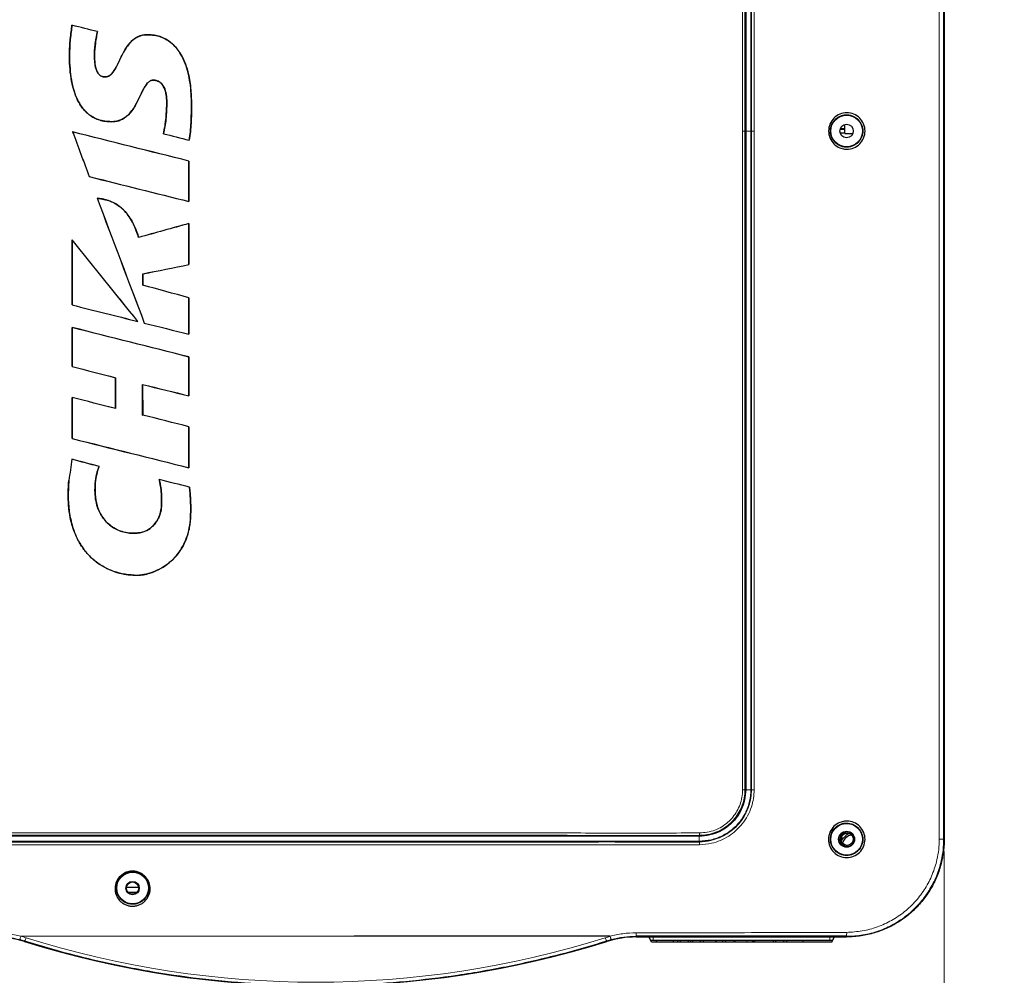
# Paper-space layout 'Sheet2' of a CAD drawing. Header units: millimetres. Extents: x 0 to 1118, y 0 to 864.
# Tile 70 of 79: x 824 to 925, y 523 to 621. Entities that reach past the tile are written whole.
import ezdxf

# ---------------------------------------------------------------- set-up
doc = ezdxf.new("R2010")
doc.units = ezdxf.units.MM
doc.styles.add('SLDTEXTSTYLE0', font='TXT', dxfattribs={"width": 0.75})
doc.dimstyles.new('SLDDIMSTYLE11', dxfattribs={"dimtxt": 3.175, "dimasz": 3.302, "dimexe": 0, "dimexo": 0.0625, "dimgap": 0.79375, "dimtad": 0, "dimtih": 1, "dimtoh": 1, "dimdec": 1, "dimlfac": 4, "dimrnd": 1e-09, "dimzin": 4, "dimdsep": 46, "dimtxsty": 'SLDTEXTSTYLE0', "dimsah": 1, "dimcen": 0.09, "dimadec": 0, "dimazin": 1, "dimtfac": 1, "dimtdec": 3, "dimtofl": 0, "dimtmove": 0, "dimatfit": 3, "dimfxl": 1, "dimfrac": 2, "dimtolj": 1, "dimtzin": 12, "dimarcsym": 0})

# ---------------------------------------------------------------- blocks, each defined once
blk = doc.blocks.new('_D_28')
at = {"color": 7, "linetype": 'Continuous', "lineweight": 0}
for p, q in [((918.8, 536.11), (918.8, 505.74)), ((997.86, 513.95), (996.89, 513.95)), ((996.89, 513.95), (996.89, 508.91)), ((1008.41, 513.95), (1009.38, 513.95)), ((1009.38, 513.95), (1009.38, 508.91)), ((918.8, 508.91), (969.76, 508.91)), ((996.89, 508.91), (997.86, 508.91)), ((1009.38, 508.91), (1008.41, 508.91)), ((1043.8, 508.91), (1025.95, 508.91))]:
    blk.add_line(p, q, dxfattribs=at)
at = {"color": 7, "linetype": 'Continuous', "lineweight": 18}
for points in [[(918.8, 508.91), (922.1, 508.4), (922.1, 509.42)], [(1043.8, 508.91), (1040.5, 509.42), (1040.5, 508.4)]]:
    blk.add_solid(points, dxfattribs=at)
at = {"color": 7, "linetype": 'Continuous', "lineweight": 18, "char_height": 3.175, "attachment_point": 1, "style": 'SLDTEXTSTYLE0'}
for s, insert in [('500.0', (985.36, 513)), ('19.69', (997.86, 513)), ('MINIMUM LEFT CLEARANCE', (970.23, 507.32))]:
    blk.add_mtext(s, dxfattribs=dict(at, insert=insert))

psp = doc.layouts.new('Sheet2')

# ---------------------------------------------------------------- linework, layer by layer
at = {"color": 7, "linetype": 'Continuous', "lineweight": 25}
for p, q in [((918.799148, 682.377183), (918.799148, 537.377183)), ((918.803437, 633.941902), (918.803437, 547.812463)), ((829.471592, 620.702803), (829.470099, 620.704976)), ((832.082126, 620.048547), (832.084237, 620.049817)), ((837.198281, 619.737413), (837.198271, 619.739159)), ((832.866502, 615.407408), (832.866468, 615.409155)), ((837.812206, 615.087954), (837.812243, 615.086207)), ((833.516509, 610.831437), (833.516519, 610.829691)), ((908.628437, 610.113275), (908.156053, 610.113275)), ((908.628437, 609.627183), (908.628437, 610.543682)), ((829.543319, 609.781171), (829.540531, 609.783669)), ((838.841952, 609.601158), (838.839811, 609.599896)), ((898.467829, 609.877183), (898.467102, 542.450848)), ((898.999404, 609.877183), (898.99861, 542.442367)), ((908.136938, 610.052183), (908.628437, 610.052183)), ((908.136938, 609.702183), (908.628437, 609.702183)), ((908.628437, 609.64109), (908.156053, 609.64109)), ((908.628437, 609.627183), (909.445578, 609.627183)), ((841.47387, 608.941868), (841.475202, 608.939735)), ((841.451229, 606.794575), (841.452975, 606.795936)), ((841.451229, 602.657688), (841.451229, 606.794575)), ((841.452975, 606.795936), (841.452975, 602.655452)), ((831.234917, 605.217203), (831.2336, 605.215734)), ((832.05, 602.986918), (832.047385, 602.988901)), ((841.451229, 602.657688), (841.452975, 602.655452)), ((841.451229, 600.406485), (841.452975, 600.40878)), ((841.451229, 596.204373), (841.451229, 600.406485)), ((841.452975, 600.40878), (841.452975, 596.202941)), ((829.485451, 592.069921), (829.483228, 598.751994)), ((829.484975, 598.747037), (829.483228, 598.751994)), ((829.484975, 598.747037), (829.487196, 592.071283)), ((836.293273, 598.976806), (836.294429, 598.978937)), ((841.451229, 596.204373), (841.452975, 596.202941)), ((836.715872, 595.258385), (836.717618, 595.256954)), ((836.715872, 594.095822), (836.715872, 595.258385)), ((836.717618, 595.256954), (836.717618, 594.097157)), ((836.715872, 594.095822), (836.717618, 594.097157)), ((829.487196, 592.071283), (829.485451, 592.069921)), ((841.451229, 592.810951), (841.452975, 592.812286)), ((841.451229, 589.073252), (841.451229, 592.810951)), ((841.452975, 592.812286), (841.452975, 589.071015)), ((836.209289, 590.386699), (836.213907, 590.383743)), ((836.877417, 590.21925), (836.876107, 590.217779)), ((829.485474, 585.765977), (829.485474, 589.766626)), ((829.48722, 589.764385), (829.485474, 589.766626)), ((829.48722, 589.764385), (829.48722, 585.767331)), ((841.451229, 589.073252), (841.452975, 589.071015)), ((841.445343, 586.743203), (841.447088, 586.744562)), ((841.445343, 582.768795), (841.445343, 586.743203)), ((841.447088, 586.744562), (841.447088, 582.766571)), ((829.48722, 585.767331), (829.485474, 585.765977)), ((833.919399, 584.627945), (833.917654, 584.626591)), ((833.917654, 581.46242), (833.917654, 584.626591)), ((833.919399, 584.627945), (833.919399, 581.460169)), ((836.710027, 580.800038), (836.708214, 583.928783)), ((836.708214, 583.928783), (836.709961, 583.926558)), ((836.709961, 583.926558), (836.711772, 580.801398)), ((829.485474, 578.398954), (829.485474, 582.60161)), ((829.48722, 582.599359), (829.485474, 582.60161)), ((829.48722, 582.599359), (829.48722, 578.400316)), ((841.445343, 582.768795), (841.447088, 582.766571)), ((833.919399, 581.460169), (833.917654, 581.46242)), ((836.710027, 580.800038), (836.711772, 580.801398)), ((841.445343, 579.605325), (841.447088, 579.606685)), ((841.445343, 575.402629), (841.445343, 579.605325)), ((841.447088, 579.606685), (841.447088, 575.400393)), ((829.48722, 578.400316), (829.485474, 578.398954)), ((829.469076, 576.268386), (829.467629, 576.27057)), ((832.247795, 575.539406), (832.250173, 575.540587)), ((841.445343, 575.402629), (841.447088, 575.400393)), ((829.154272, 574.099406), (829.152538, 574.099607)), ((831.856354, 573.878874), (831.858093, 573.878716)), ((838.407619, 574.196499), (838.405219, 574.1989)), ((841.503837, 573.420677), (841.505415, 573.422081)), ((836.558465, 568.771497), (836.558135, 568.773212)), ((836.149783, 564.394407), (836.149786, 564.392662)), ((918.803437, 547.305955), (918.799148, 547.310244)), ((918.803437, 537.502183), (918.803437, 547.305955)), ((908.490937, 537.502183), (908.253564, 537.502183)), ((908.490937, 537.502183), (908.980371, 537.991617)), ((918.799148, 537.502183), (918.803437, 537.502183)), ((836.298921, 532.452183), (835.057953, 532.452183)), ((836.112171, 531.927182), (835.244703, 531.927182)), ((884.547757, 527.447003), (858.378994, 527.447003)), ((887.24172, 527.377183), (908.80496, 527.377183)), ((887.241955, 527.381471), (908.803437, 527.381471)), ((888.739128, 527.002183), (888.548056, 527.377183)), ((889.00746, 527.002183), (888.739128, 527.002183)), ((888.828295, 526.827183), (888.739128, 527.002183)), ((889.301766, 526.827183), (888.828295, 526.827183)), ((907.10246, 527.002183), (889.00746, 527.002183)), ((889.314657, 527.002183), (889.345518, 526.827183)), ((891.046186, 527.002183), (891.042637, 526.827183)), ((891.436123, 526.827183), (891.042637, 526.827183)), ((891.474741, 527.002183), (891.436123, 526.827183)), ((891.772565, 526.827183), (891.436123, 526.827183)), ((891.74849, 527.002183), (891.772565, 526.827183)), ((892.53212, 526.827183), (891.772565, 526.827183)), ((892.571909, 527.002183), (892.53212, 526.827183)), ((892.850103, 526.827183), (892.53212, 526.827183)), ((892.826176, 527.002183), (892.850103, 526.827183)), ((893.047304, 526.827183), (892.850103, 526.827183)), ((893.023377, 527.002183), (893.047304, 526.827183)), ((893.771802, 526.827183), (893.047304, 526.827183)), ((893.811425, 527.002183), (893.771802, 526.827183)), ((893.816556, 526.827183), (893.771802, 526.827183)), ((893.798821, 526.946515), (893.816556, 526.827183)), ((893.79883, 526.946557), (893.801333, 526.929716)), ((893.801333, 526.929716), (893.831958, 526.827183)), ((893.831958, 526.827183), (893.816556, 526.827183)), ((894.138014, 526.827183), (893.831958, 526.827183)), ((894.113933, 527.002183), (894.138014, 526.827183)), ((895.351025, 526.827183), (894.138014, 526.827183)), ((895.438661, 527.002183), (895.351025, 526.827183)), ((896.057156, 526.827183), (895.351025, 526.827183)), ((896.091365, 527.002183), (896.057156, 526.827183)), ((896.411726, 526.827183), (896.057156, 526.827183)), ((896.385748, 527.002183), (896.411726, 526.827183)), ((897.237515, 526.827183), (896.411726, 526.827183)), ((897.268373, 527.002183), (897.237515, 526.827183)), ((897.324658, 526.827183), (897.249662, 526.827183)), ((897.349689, 527.002183), (897.380552, 526.827183)), ((899.163052, 527.002183), (899.124611, 526.827183)), ((899.280816, 526.827183), (899.129737, 526.827183)), ((899.241268, 527.002183), (899.280816, 526.827183)), ((899.40456, 526.827183), (899.280816, 526.827183)), ((899.380483, 527.002183), (899.40456, 526.827183)), ((901.250837, 526.827183), (899.40456, 526.827183)), ((901.29037, 527.002183), (901.250837, 526.827183)), ((901.561948, 526.827183), (901.250837, 526.827183)), ((901.537867, 527.002183), (901.561948, 526.827183)), ((902.311168, 526.827183), (901.561948, 526.827183)), ((902.342026, 527.002183), (902.311168, 526.827183)), ((902.677469, 526.827183), (902.311168, 526.827183)), ((902.653392, 527.002183), (902.677469, 526.827183)), ((904.26996, 526.827183), (902.677469, 526.827183)), ((904.309509, 527.002183), (904.26996, 526.827183)), ((907.281625, 526.827183), (904.26996, 526.827183)), ((907.370792, 527.002183), (907.10246, 527.002183)), ((907.281625, 526.827183), (907.370792, 527.002183)), ((907.370792, 527.002183), (907.561864, 527.377183)), ((827.404991, 526.089496), (827.40499, 526.089496)), ((881.451882, 526.089496), (881.451884, 526.089496))]:
    psp.add_line(p, q, dxfattribs=at)
at = {"color": 7, "linetype": 'Continuous', "lineweight": 18}
for p, q in [((829.210654, 617.722108), (829.208909, 617.722105)), ((831.775516, 617.689045), (831.777261, 617.689046)), ((839.183216, 612.83131), (839.181471, 612.831306)), ((841.710276, 612.590506), (841.712021, 612.590511)), ((898.153099, 542.452386), (898.153814, 609.877183)), ((898.389824, 609.877183), (898.153814, 609.877183)), ((898.389824, 609.877183), (898.389111, 542.452383)), ((898.467829, 609.877183), (898.389824, 609.877183)), ((898.999404, 609.877183), (898.467829, 609.877183)), ((899.061764, 609.877183), (898.999404, 609.877183)), ((833.218618, 602.752776), (833.219146, 602.75444)), ((838.652697, 571.792802), (838.650952, 571.792811)), ((841.635864, 570.917635), (841.637609, 570.917624)), ((898.389107, 542.452383), (898.467102, 542.450848)), ((898.467102, 542.450848), (898.998458, 542.442369)), ((898.99861, 542.442367), (899.058698, 542.441632)), ((893.722763, 537.782742), (893.707075, 537.684451)), ((893.707075, 537.684451), (893.713426, 537.153439)), ((893.713426, 537.153439), (893.72425, 537.117468)), ((918.741306, 537.377183), (918.799148, 537.377183)), ((858.378994, 527.447003), (824.232897, 527.447003)), ((887.241955, 527.440567), (887.241955, 527.381471)), ((908.803437, 527.440033), (908.803437, 527.381471)), ((824.616108, 526.979938), (824.115695, 527.123159)), ((824.599041, 526.926047), (824.597762, 526.921953)), ((824.616108, 526.979938), (824.599245, 526.925983)), ((884.708141, 527.114567), (884.240766, 526.979938)), ((884.240766, 526.979938), (884.257629, 526.925983)), ((884.257833, 526.926047), (884.259112, 526.921953)), ((887.24172, 527.381471), (887.24172, 527.377183)), ((889.00746, 527.002183), (889.00746, 527.377183)), ((898.58878, 527.002183), (898.588833, 526.827183)), ((907.10246, 527.002183), (907.10246, 527.377183)), ((908.80496, 527.381529), (908.80496, 527.377183))]:
    psp.add_line(p, q, dxfattribs=at)
at = {"color": 7, "linetype": 'Continuous', "lineweight": 18, "flags": 128}
for points in [[(918.29521, 537.375713), (918.2961, 552.746758), (918.2961, 568.117807), (918.2961, 649.392423), (918.2961, 665.885537), (918.29521, 682.378652)], [(898.153814, 609.877183), (898.153814, 610.377183), (898.153814, 612.377183), (898.153813, 620.377183), (898.153809, 652.377183), (898.153808, 659.506054), (898.153808, 666.123237), (898.153814, 677.304156)], [(898.389824, 677.305507), (898.389822, 666.123237), (898.389822, 641.408802), (898.389824, 609.877183)], [(899.335328, 609.87718), (899.288343, 609.87718), (899.242051, 609.877181), (899.198088, 609.877181), (899.158007, 609.877182), (899.123224, 609.877182), (899.094968, 609.877182), (899.074237, 609.877182), (899.061764, 609.877183)]]:
    psp.add_lwpolyline(points, dxfattribs=at)
at = {"color": 7, "linetype": 'Continuous', "lineweight": 25, "flags": 128}
for points in [[(898.467782, 677.306041), (898.467785, 664.719321), (898.467796, 652.132601), (898.467809, 639.54588), (898.467829, 609.877183)], [(898.99935, 677.308988), (898.999356, 664.721718), (898.999368, 652.134448), (898.999383, 639.547177), (898.999404, 609.877183)], [(908.428437, 537.502183), (908.359719, 537.40052), (908.26437, 537.207647)], [(909.097683, 537.957629), (908.852169, 537.861423), (908.848004, 537.85925)]]:
    psp.add_lwpolyline(points, dxfattribs=at)
at = {"color": 7, "linetype": 'Continuous', "lineweight": 25}
for centre, radius in [((908.803437, 609.877183), 1.625), ((908.803437, 609.877183), 0.689091), ((908.803437, 537.377183), 1.625), ((908.803437, 537.377183), 0.81411), ((908.865937, 537.377183), 0.75), ((908.865937, 537.377183), 0.625), ((835.678437, 532.377183), 1.625), ((835.678437, 532.377183), 0.689091), ((835.678437, 532.377183), 0.625)]:
    psp.add_circle(centre, radius, dxfattribs=at)
at = {"color": 7, "linetype": 'Continuous', "lineweight": 18}
for centre, radius, start, end in [((891.176402, 537.956), 2.552249, 356.1075144, 1.58811753), ((890.656852, 536.867593), 3.077558, 359.11949727, 4.65712151), ((918.393813, 575.163719), 37.788134, 269.85049289, 270.52688789), ((786.259016, 527.732127), 100.98336, 359.8345745, 0.03937546), ((901.510067, 527.759698), 7.300372, 357.4903572, 0.65179122), ((823.957848, 527.483324), 0.828676, 322.59407261, 346.98552544), ((884.899026, 527.483324), 0.828676, 193.01447456, 217.40592739)]:
    psp.add_arc(centre, radius, start, end, dxfattribs=at)
at = {"color": 7, "linetype": 'Continuous', "lineweight": 25}
for centre, radius, start, end in [((909.428437, 536.752183), 1.05, 95.45805602, 168.51636897), ((821.614919, 517.377183), 10.004289, 72.64419141, 90), ((821.615154, 517.378723), 9.998459, 72.64406893, 90), ((854.428437, 622.368959), 100, 252.64406893, 287.35593107), ((854.428437, 622.368959), 99.995711, 252.64419141, 287.35580859), ((887.241955, 517.377183), 10.004289, 90, 107.35580859), ((887.24172, 517.378723), 9.998459, 90, 107.35593107), ((827.404997, 526.089502), 0.00000967, 163.47082842, 220.41336181), ((881.451876, 526.089502), 0.00000967, 319.58664028, 16.52917019)]:
    psp.add_arc(centre, radius, start, end, dxfattribs=at)
for centre, major_axis, ratio, start_param, end_param in [((835.678437, 605.36133), (1532.49655, -384.149984), 0.0084649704, 1.5752635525, 1.5769693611), ((835.678437, 605.36133), (1532.29655, -384.09985), 0.0084649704, 1.5752652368, 1.5769689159), ((835.678437, 594.456185), (1532.496546, -384.3929), 0.0084646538, 1.5691514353, 1.5769246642), ((835.678437, 631.704476), (-1532.448694, 4134.760874), 0.0030328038, 1.5749739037, 1.5760786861), ((835.678437, 594.456185), (1532.296546, -384.342735), 0.0084646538, 1.5691520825, 1.5769233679), ((835.678437, 631.704476), (-1532.248701, 4134.221264), 0.0030328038, 1.5749752, 1.5760791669), ((835.678437, 624.179098), (1532.496553, -383.957328), 0.0084652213, 4.7165727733, 4.7182924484), ((835.678437, 624.179098), (1532.296554, -383.90722), 0.0084652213, 4.71657444, 4.718292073), ((835.678437, 617.88935), (1532.496553, -383.97491), 0.0084651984, 4.7116095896, 4.718278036), ((835.678437, 617.88935), (1532.296553, -383.924799), 0.0084651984, 4.7116100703, 4.7182773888), ((835.678437, 631.200702), (-1532.448944, 4053.336934), 0.0030861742, 1.5765897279, 1.5797406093), ((835.678437, 631.200702), (-1532.248951, 4052.80795), 0.0030861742, 1.5765911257, 1.5797415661), ((835.678437, 584.929951), (1532.295836, 424.782056), 0.0084097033, 1.5646975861, 1.5680637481), ((835.678437, 584.929951), (1532.495835, 424.8375), 0.0084097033, 1.5646969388, 1.5680630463), ((835.678437, 569.710413), (-1532.464565, 1905.497307), 0.0054691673, 4.7188399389, 4.7232319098), ((835.678437, 569.710413), (-1532.26457, 1905.248629), 0.0054691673, 4.7188429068, 4.7232312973), ((835.678437, 608.687502), (1532.297761, 306.101916), 0.0085577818, 4.7113564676, 4.7144468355), ((835.678437, 608.687502), (1532.497761, 306.14187), 0.0085577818, 4.7113575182, 4.7144474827), ((835.678437, 580.52168), (1532.295999, -415.767276), 0.0084223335, 1.5693141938, 1.5724045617), ((835.678437, 580.52168), (1532.495998, -415.821543), 0.0084223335, 1.5693135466, 1.5724035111), ((835.678437, 604.305358), (1532.496552, -384.053574), 0.008465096, 4.7104692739, 4.7148597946), ((835.678437, 604.305358), (1532.296552, -384.003452), 0.008465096, 4.7104698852, 4.7148568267), ((835.678437, 604.305283), (1532.496552, -384.037447), 0.008465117, 4.7152918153, 4.718278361), ((835.678437, 604.305283), (1532.296552, -383.987328), 0.008465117, 4.7152927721, 4.7182777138), ((835.678437, 574.40794), (1532.496498, -387.211797), 0.0084609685, 1.5691699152, 1.5769752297), ((835.678437, 574.40794), (1532.296499, -387.161263), 0.0084609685, 1.5691705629, 1.5769746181), ((835.678437, 597.982666), (1532.496383, -393.954954), 0.0084520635, 4.7105206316, 4.7134127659), ((835.678437, 597.982666), (1532.296383, -393.903541), 0.0084520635, 4.7105212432, 4.713413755), ((835.678437, 597.948282), (1532.296698, -375.274879), 0.0084763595, 4.7151369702, 4.7182284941), ((835.678437, 597.948282), (1532.496698, -375.323861), 0.0084763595, 4.7151380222, 4.7182291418), ((835.678437, 567.20112), (1532.496383, -393.958906), 0.0084520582, 1.5741180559, 1.5770101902), ((835.678437, 567.20112), (1532.296383, -393.907493), 0.0084520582, 1.5741170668, 1.5770095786), ((835.678437, 567.269141), (1532.296508, -386.594971), 0.0084617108, 1.5691676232, 1.572257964), ((835.678437, 567.269141), (1532.496508, -386.645431), 0.0084617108, 1.5691669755, 1.5722569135), ((835.678437, 590.634122), (1532.496549, -384.196703), 0.0084649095, 4.7104700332, 4.7182753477), ((835.678437, 590.634122), (1532.29655, -384.146563), 0.0084649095, 4.7104706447, 4.7182747), ((835.678437, 525.954087), (1532.442851, 10558.876804), 0.0012534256, 1.5662128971, 1.5664185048), ((835.678437, 525.954087), (1532.242858, 10557.498811), 0.0012534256, 1.5662124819, 1.5664179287), ((835.678437, 560.814552), (1532.496241, -402.114836), 0.0084411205, 1.575248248, 1.5770639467), ((835.678437, 560.814552), (1532.296242, -402.062358), 0.0084411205, 1.5752500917, 1.5770635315), ((835.678437, 561.094807), (1532.496553, -383.989888), 0.0084651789, 1.5691151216, 1.5711380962), ((835.678437, 561.094807), (1532.296553, -383.939775), 0.0084651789, 1.5691156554, 1.5711362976)]:
    psp.add_ellipse(centre, major_axis=major_axis, ratio=ratio, start_param=start_param, end_param=end_param, dxfattribs=at)
at = {"color": 7, "linetype": 'Continuous', "lineweight": 18}
for centre, major_axis, start_param, end_param in [((821.614919, 517.278872), (0, 10.501519), 5.9785007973, 6.0305349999), ((887.241955, 517.278872), (0, 10.501519), 0.2558242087, 0.3046845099), ((854.428437, 621.624003), (0, 98.88162), 2.8369081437, 3.4462771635)]:
    psp.add_ellipse(centre, major_axis=major_axis, ratio=0.9999825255, start_param=start_param, end_param=end_param, dxfattribs=at)
for points, knots in [([(918.741306, 682.377183), (918.741111, 672.855578), (918.740721, 653.812349), (918.741639, 615.725898), (918.741273, 582.037598), (918.7413, 552.747495), (918.741304, 542.50062), (918.741306, 537.377183)], [0, 0, 0, 0, 0.1969987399, 0.3939979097, 0.7879957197, 0.8939978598, 1, 1, 1, 1]), ([(899.061764, 609.877183), (899.061764, 610.043849), (899.061764, 610.877183), (899.061765, 614.377183), (899.061734, 628.377182), (899.062004, 642.30131), (899.061672, 655.764578), (899.0639, 662.97281), (899.050883, 670.692666), (899.066362, 676.206802), (899.059472, 677.309238), (899.059472, 677.309243)], [0, 0, 0, 0, 0.0074148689, 0.0370743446, 0.1557122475, 0.6302638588, 0.6565477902, 0.7546824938, 0.950952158, 0.9999997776, 1, 1, 1, 1]), ([(899.337573, 677.311658), (899.336913, 676.208548), (899.333615, 670.693682), (899.335629, 662.972956), (899.335256, 654.149563), (899.335334, 647.532136), (899.335313, 638.7089), (899.335327, 629.885665), (899.335327, 619.539822), (899.335328, 613.605596), (899.335328, 609.87718)], [0, 0, 0, 0, 0.0490749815, 0.245344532, 0.3434757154, 0.4416068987, 0.539738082, 0.7360004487, 0.834131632, 1, 1, 1, 1]), ([(899.0587, 542.441632), (899.059749, 546.219373), (899.06141, 552.197204), (899.061061, 562.575224), (899.061335, 571.375588), (899.061411, 580.175952), (899.061494, 586.776226), (899.061595, 595.57659), (899.061686, 603.276909), (899.061751, 608.777137), (899.061764, 609.877183)], [0, 0, 0, 0, 0.1680602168, 0.2659354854, 0.4616860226, 0.5595612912, 0.6574365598, 0.7553118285, 0.9510623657, 1, 1, 1, 1]), ([(899.335328, 609.87718), (899.335326, 609.710513), (899.335317, 608.87718), (899.335275, 605.37718), (899.335122, 591.37718), (899.334825, 575.709829), (899.33482, 560.509055), (899.334319, 552.195534), (899.33585, 546.216036), (899.336817, 542.436628)], [0, 0, 0, 0, 0.0074139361, 0.0370696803, 0.1556926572, 0.6301845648, 0.7340100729, 0.8318780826, 1, 1, 1, 1]), ([(898.388958, 542.452383), (898.388958, 542.452378), (898.38447, 542.171293), (898.340232, 541.627334), (898.13056, 540.846207), (897.799726, 540.130606), (897.353687, 539.481572), (896.798233, 538.90678), (896.140914, 538.429302), (895.390879, 538.063746), (894.574831, 537.833013), (894.006851, 537.799503), (893.722763, 537.782742)], [0, 0, 0, 0, 0.0000020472, 0.1151013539, 0.2222739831, 0.3294818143, 0.4363982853, 0.5432982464, 0.6553686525, 0.7674027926, 0.8836613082, 1, 1, 1, 1]), ([(893.72425, 537.117468), (893.724255, 537.117468), (894.122464, 537.121273), (894.823886, 537.197429), (895.779869, 537.50078), (896.583611, 537.911981), (897.300624, 538.456111), (897.930814, 539.120242), (898.443775, 539.900756), (898.807576, 540.742211), (899.008533, 541.599469), (899.053926, 542.16091), (899.058549, 542.441627), (899.058549, 542.441632)], [0, 0, 0, 0, 0.0000017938, 0.1429443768, 0.2506851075, 0.3583916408, 0.4652814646, 0.5721803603, 0.6854165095, 0.7986646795, 0.899275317, 0.9999982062, 1, 1, 1, 1]), ([(893.727671, 538.026734), (893.997497, 538.042622), (894.536958, 538.074388), (895.311535, 538.29313), (896.022808, 538.639828), (896.64567, 539.09236), (897.171931, 539.637021), (897.594805, 540.251813), (897.906735, 540.929285), (898.110942, 541.669694), (898.138579, 542.185047), (898.152915, 542.452389)], [0, 0, 0, 0, 0.1165419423, 0.2330010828, 0.3449717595, 0.4569802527, 0.5638203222, 0.6706766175, 0.7776957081, 0.8846788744, 1, 1, 1, 1]), ([(899.336637, 542.436627), (899.320938, 542.142447), (899.289553, 541.554365), (899.070913, 540.655354), (898.691256, 539.771549), (898.152146, 538.950232), (897.490855, 538.250716), (896.737623, 537.675017), (895.892999, 537.240409), (894.889036, 536.902561), (894.152925, 536.850134), (893.734047, 536.8203)], [0, 0, 0, 0, 0.10037657, 0.2006578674, 0.31392664, 0.4271852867, 0.5341585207, 0.6411271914, 0.7491826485, 0.8572742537, 1, 1, 1, 1]), ([(777.627516, 538.026397), (778.776612, 538.026531), (784.522008, 538.027202), (794.866081, 538.026499), (808.661286, 538.026516), (822.458728, 538.026455), (836.257229, 538.025949), (850.055686, 538.027779), (864.23444, 538.021087), (876.302583, 538.044085), (886.260464, 537.996613), (891.238624, 538.016693), (893.727671, 538.026734)], [0, 0, 0, 0, 0.0297058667, 0.1485271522, 0.2673484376, 0.386169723, 0.5049910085, 0.6238122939, 0.7426335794, 0.8713102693, 0.9356559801, 1, 1, 1, 1]), ([(893.722763, 537.782742), (893.722758, 537.782742), (891.233869, 537.757196), (886.255136, 537.759629), (876.297882, 537.796017), (864.230776, 537.778347), (850.053858, 537.783446), (836.257153, 537.782031), (822.460414, 537.782426), (808.664732, 537.782515), (794.871288, 537.782495), (784.527938, 537.783187), (778.782678, 537.78253), (777.63313, 537.782399)], [0, 0, 0, 0, 0.0000001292, 0.0643524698, 0.1287065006, 0.2573784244, 0.3761953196, 0.4950122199, 0.6138291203, 0.7326460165, 0.8514629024, 0.9702797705, 1, 1, 1, 1]), ([(893.734047, 536.8203), (892.584152, 536.819404), (886.834877, 536.814923), (876.484252, 536.80867), (862.680906, 536.802966), (848.875732, 536.799877), (835.069697, 536.798563), (821.263692, 536.800989), (807.086814, 536.799632), (795.026231, 536.82102), (785.081967, 536.793398), (780.110316, 536.811093), (777.624504, 536.81994)], [0, 0, 0, 0, 0.0297217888, 0.1486038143, 0.2674856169, 0.3863672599, 0.505248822, 0.6241303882, 0.743012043, 0.8715005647, 0.9357506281, 1, 1, 1, 1]), ([(918.741306, 537.377183), (918.741306, 537.377178), (918.741323, 537.011155), (918.70002, 536.278469), (918.487372, 535.004183), (918.038085, 533.585014), (917.273031, 532.088161), (916.263409, 530.743383), (915.045216, 529.582704), (913.645954, 528.647526), (912.111259, 527.955056), (910.480911, 527.536709), (909.361918, 527.43991), (908.803442, 527.440033), (908.803437, 527.440033)], [0, 0, 0, 0, 0.000000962, 0.0704247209, 0.140851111, 0.2481296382, 0.3554078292, 0.4627795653, 0.5701445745, 0.67761298, 0.7850721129, 0.892538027, 0.999999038, 1, 1, 1, 1]), ([(908.809967, 527.842745), (909.34449, 527.876115), (910.413502, 527.942854), (911.96948, 528.36978), (913.432659, 529.035084), (914.765658, 529.93394), (915.926193, 531.044291), (916.887984, 532.328855), (917.618706, 533.757372), (918.04561, 535.111276), (918.258031, 536.327175), (918.282817, 537.026204), (918.29521, 537.375713)], [0, 0, 0, 0, 0.1076619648, 0.2153169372, 0.3227956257, 0.4302797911, 0.5375716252, 0.64486891, 0.7520520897, 0.8592359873, 0.9296190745, 1, 1, 1, 1]), ([(821.614819, 527.777473), (822.051891, 527.763619), (822.933838, 527.735665), (823.792644, 527.543789), (824.225846, 527.447003)], [0, 0, 0, 0, 0.4955763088, 1, 1, 1, 1]), ([(884.547757, 527.447003), (884.986503, 527.548972), (885.872108, 527.754795), (886.782823, 527.785854), (887.242352, 527.801526)], [0, 0, 0, 0, 0.49541966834, 1, 1, 1, 1]), ([(884.708141, 527.114567), (884.707537, 527.114635), (884.704331, 527.114998), (884.693453, 527.127096), (884.668456, 527.180672), (884.629241, 527.289872), (884.599525, 527.389037), (884.584667, 527.43862)], [0, 0, 0, 0, 0.0344306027, 0.1828394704, 0.4552280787, 0.7276139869, 1, 1, 1, 1]), ([(887.241955, 527.440567), (886.817799, 527.427009), (885.961785, 527.399647), (885.128521, 527.210162), (884.708141, 527.114567)], [0, 0, 0, 0, 0.49550143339, 1, 1, 1, 1]), ([(887.242352, 527.801526), (891.18775, 527.806942), (897.726855, 527.815918), (904.757006, 527.818393), (907.841694, 527.832745), (908.332701, 527.835297), (908.332706, 527.835297)], [0, 0, 0, 0, 0.5612135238, 0.9301556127, 0.9999992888, 1, 1, 1, 1]), ([(908.332706, 527.835297), (908.332711, 527.835297), (908.491796, 527.838053), (908.650884, 527.840399), (908.809967, 527.842745)], [0, 0, 0, 0, 0.0000314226, 1, 1, 1, 1]), ([(884.240766, 526.979938), (883.924048, 526.881436), (882.340195, 526.388845), (879.028788, 525.458896), (874.260636, 524.35316), (868.989233, 523.427684), (863.695915, 522.787355), (858.39324, 522.437662), (853.094798, 522.372962), (847.792411, 522.587878), (842.510779, 523.08119), (837.273956, 523.849062), (832.551412, 524.806456), (828.332283, 525.857409), (825.854834, 526.605761), (824.616108, 526.979938)], [0, 0, 0, 0, 0.0164876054, 0.0824516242, 0.17077204, 0.259162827, 0.3474822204, 0.4345725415, 0.5219358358, 0.6094393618, 0.6969442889, 0.7843108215, 0.8714033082, 0.9357015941, 1, 1, 1, 1])]:
    psp.add_open_spline(points, degree=3, knots=knots, dxfattribs=at)
at = {"color": 7, "linetype": 'Continuous', "lineweight": 25}
for points, knots in [([(829.208909, 617.722105), (829.21444, 617.982489), (829.225505, 618.503341), (829.296271, 619.277474), (829.382789, 620.010692), (829.44242, 620.484871), (829.470099, 620.704976)], [0, 0, 0, 0, 0.26070084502, 0.52148502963, 0.77788125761, 1, 1, 1, 1]), ([(829.471592, 620.702803), (829.443703, 620.479093), (829.383604, 619.997004), (829.260897, 619.006328), (829.230682, 618.234032), (829.210654, 617.722108)], [0, 0, 0, 0, 0.2259485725, 0.4869129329, 1, 1, 1, 1]), ([(831.775516, 617.689045), (831.782007, 617.90013), (831.795141, 618.327253), (831.886477, 619.117649), (832.006534, 619.68888), (832.082126, 620.048547)], [0, 0, 0, 0, 0.2657159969, 0.5376693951, 1, 1, 1, 1]), ([(832.084237, 620.049817), (832.04336, 619.868607), (831.954937, 619.476626), (831.827472, 618.690953), (831.796954, 618.082003), (831.777261, 617.689046)], [0, 0, 0, 0, 0.2336872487, 0.5054961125, 1, 1, 1, 1]), ([(832.866468, 615.409155), (832.964235, 615.42033), (833.173825, 615.444289), (833.510681, 615.676984), (833.869452, 616.157064), (834.231553, 616.851365), (834.603067, 617.659864), (835.034358, 618.45557), (835.580145, 619.138818), (836.28114, 619.610397), (836.847173, 619.730582), (837.152515, 619.738041), (837.198271, 619.739159)], [0, 0, 0, 0, 0.0449710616, 0.0964077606, 0.1833004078, 0.3205189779, 0.4581469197, 0.5952747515, 0.7387878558, 0.8585594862, 0.9788046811, 1, 1, 1, 1]), ([(837.198281, 619.737413), (837.063514, 619.72981), (836.794426, 619.714629), (836.266806, 619.58278), (835.748677, 619.264478), (835.301829, 618.793072), (834.910154, 618.236054), (834.536837, 617.532811), (834.186939, 616.781342), (833.892166, 616.212741), (833.639656, 615.839778), (833.407095, 615.595786), (833.138963, 615.432501), (832.947266, 615.414846), (832.866502, 615.407408)], [0, 0, 0, 0, 0.06233198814, 0.12445753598, 0.24974498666, 0.33663277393, 0.42377020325, 0.56383974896, 0.70415645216, 0.80732737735, 0.85969733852, 0.91177151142, 0.96282881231, 1, 1, 1, 1]), ([(837.198271, 619.739159), (837.426751, 619.727751), (837.883143, 619.704966), (838.555219, 619.539927), (839.182714, 619.245297), (839.72316, 618.853724), (840.16582, 618.395171), (840.610212, 617.786603), (841.017869, 616.980581), (841.41133, 615.775557), (841.665926, 614.301518), (841.696644, 613.16131), (841.712021, 612.590511)], [0, 0, 0, 0, 0.0723461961, 0.1445127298, 0.2175511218, 0.2906142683, 0.3546051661, 0.4186547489, 0.5286851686, 0.6389721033, 0.8192660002, 1, 1, 1, 1]), ([(841.710276, 612.590506), (841.703255, 612.959091), (841.689218, 613.696036), (841.580594, 614.77297), (841.385338, 615.813375), (841.085819, 616.8026), (840.697377, 617.632444), (840.252868, 618.289929), (839.794016, 618.790191), (839.250769, 619.201357), (838.659662, 619.49624), (838.048, 619.670853), (837.562416, 619.731447), (837.278613, 619.736097), (837.198281, 619.737413)], [0, 0, 0, 0, 0.116728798, 0.2333867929, 0.3423646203, 0.4515433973, 0.5599505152, 0.6311174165, 0.7021967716, 0.7739590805, 0.8456893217, 0.9101078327, 0.974555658, 1, 1, 1, 1]), ([(833.516519, 610.829691), (833.285312, 610.840533), (832.823552, 610.862186), (832.184615, 611.016278), (831.62476, 611.26857), (831.148277, 611.588057), (830.734507, 611.984158), (830.313953, 612.525704), (829.934407, 613.233427), (829.595371, 614.191437), (829.360924, 615.286674), (829.232052, 616.501113), (829.216621, 617.31519), (829.208909, 617.722105)], [0, 0, 0, 0, 0.0757787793, 0.1513432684, 0.2137991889, 0.276247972, 0.3384821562, 0.4007761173, 0.5003797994, 0.6002188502, 0.7331305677, 0.8666056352, 1, 1, 1, 1]), ([(829.210654, 617.722108), (829.21767, 617.334519), (829.231697, 616.559613), (829.349245, 615.398031), (829.57615, 614.24977), (829.906365, 613.298908), (830.298207, 612.565075), (830.690087, 612.027578), (831.173209, 611.56598), (831.714154, 611.216462), (832.285796, 610.991293), (832.882393, 610.854983), (833.296991, 610.839588), (833.516509, 610.831437)], [0, 0, 0, 0, 0.127096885, 0.254104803, 0.3823432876, 0.5102700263, 0.582441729, 0.6545157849, 0.7274733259, 0.8003661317, 0.8642035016, 0.9280994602, 1, 1, 1, 1]), ([(832.866502, 615.407408), (832.751098, 615.417953), (832.543819, 615.436893), (832.270098, 615.615043), (832.030152, 615.933767), (831.868847, 616.433821), (831.786676, 617.047734), (831.779223, 617.475992), (831.775516, 617.689045)], [0, 0, 0, 0, 0.1220594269, 0.2192318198, 0.3386918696, 0.5423738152, 0.7723356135, 1, 1, 1, 1]), ([(831.777261, 617.689046), (831.781848, 617.456161), (831.791614, 616.9603), (831.888957, 616.330555), (832.081801, 615.859652), (832.292324, 615.597551), (832.540427, 615.450047), (832.737702, 615.411277), (832.846306, 615.409487), (832.866468, 615.409155)], [0, 0, 0, 0, 0.2492663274, 0.5307399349, 0.6756522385, 0.7889776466, 0.883761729, 0.9784206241, 1, 1, 1, 1]), ([(833.516509, 610.831437), (833.675036, 610.841141), (833.991477, 610.860511), (834.442893, 610.987826), (834.844639, 611.205099), (835.243704, 611.521641), (835.619341, 611.955853), (836.050818, 612.623253), (836.454795, 613.485857), (836.834439, 614.277841), (837.191213, 614.782994), (837.446817, 615.002862), (837.665892, 615.079913), (837.781757, 615.08628), (837.812206, 615.087954)], [0, 0, 0, 0, 0.0741797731, 0.1480734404, 0.2172824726, 0.2865923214, 0.3853377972, 0.4843881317, 0.6576015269, 0.8305987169, 0.8943192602, 0.9457509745, 0.9857435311, 1, 1, 1, 1]), ([(837.812243, 615.086207), (837.726819, 615.076177), (837.542116, 615.05449), (837.243415, 614.845091), (836.840654, 614.301392), (836.422454, 613.413188), (835.930253, 612.379885), (835.317526, 611.551457), (834.584638, 611.007614), (833.950131, 610.840735), (833.592592, 610.831629), (833.516519, 610.829691)], [0, 0, 0, 0, 0.0397782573, 0.08600809, 0.1652371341, 0.3547778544, 0.5444440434, 0.701150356, 0.8324111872, 0.9643425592, 1, 1, 1, 1]), ([(837.812206, 615.087954), (837.964329, 615.0704), (838.252133, 615.03719), (838.62977, 614.763585), (838.955026, 614.295588), (839.153033, 613.619006), (839.173172, 613.093426), (839.183216, 612.83131)], [0, 0, 0, 0, 0.1544201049, 0.2921512, 0.4616562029, 0.7315194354, 1, 1, 1, 1]), ([(839.181471, 612.831306), (839.172493, 613.078848), (839.154282, 613.580992), (838.978038, 614.223901), (838.678881, 614.710231), (838.323282, 614.99506), (838.006056, 615.081867), (837.842319, 615.085534), (837.812243, 615.086207)], [0, 0, 0, 0, 0.2536015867, 0.5144350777, 0.672519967, 0.832101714, 0.9691599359, 1, 1, 1, 1]), ([(838.839811, 609.599896), (838.89656, 609.859119), (839.016575, 610.407338), (839.139366, 611.487367), (839.165049, 612.307147), (839.181471, 612.831306)], [0, 0, 0, 0, 0.2444046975, 0.5168802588, 1, 1, 1, 1]), ([(839.183216, 612.83131), (839.177915, 612.542457), (839.167189, 611.957963), (839.098287, 611.126448), (839.004906, 610.335027), (838.896352, 609.84615), (838.841952, 609.601158)], [0, 0, 0, 0, 0.26622162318, 0.53869882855, 0.76882686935, 1, 1, 1, 1]), ([(841.47387, 608.941868), (841.519812, 609.225344), (841.616632, 609.822741), (841.692207, 611.042086), (841.703096, 611.975198), (841.710276, 612.590506)], [0, 0, 0, 0, 0.2352127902, 0.4956874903, 1, 1, 1, 1]), ([(841.712021, 612.590511), (841.710374, 612.272863), (841.707078, 611.637436), (841.671886, 610.710571), (841.616098, 609.807965), (841.522229, 609.229524), (841.475202, 608.939735)], [0, 0, 0, 0, 0.2601260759, 0.5203603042, 0.7597079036, 1, 1, 1, 1]), ([(908.591509, 608.024937), (908.428753, 608.059319), (908.028011, 608.143976), (907.470834, 608.522697), (907.057879, 609.142674), (906.907312, 609.877566), (907.058511, 610.611247), (907.471437, 611.235534), (908.095598, 611.645009), (908.82527, 611.794288), (909.555008, 611.645328), (910.177416, 611.235266), (910.594395, 610.612646), (910.742197, 609.876177), (910.591494, 609.141592), (910.177435, 608.517807), (909.554497, 608.110691), (908.987688, 607.989244), (908.668903, 608.017964), (908.591509, 608.024937)], [0, 0, 0, 0, 0.04272418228, 0.10519659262, 0.16762890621, 0.23005186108, 0.29251067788, 0.3550054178, 0.41751446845, 0.48000540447, 0.54245728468, 0.60487494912, 0.66734061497, 0.73011157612, 0.79255546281, 0.85498058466, 0.91745576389, 0.97996004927, 1, 1, 1, 1]), ([(908.595379, 611.524291), (908.530269, 611.513821), (908.349636, 611.484776), (908.005468, 611.356855), (907.663544, 611.114806), (907.406061, 610.798884), (907.203266, 610.412741), (907.098691, 609.87748), (907.203096, 609.342341), (907.40547, 608.956345), (907.662802, 608.640416), (908.004617, 608.396877), (908.413461, 608.248333), (908.799168, 608.201003), (909.184822, 608.248005), (909.593745, 608.396108), (909.935754, 608.639368), (910.193373, 608.955066), (910.39606, 609.340738), (910.501026, 609.875861), (910.396892, 610.411529), (910.194038, 610.798413), (909.936317, 611.114445), (909.594355, 611.358118), (909.186133, 611.505402), (908.865594, 611.547636), (908.663755, 611.530198), (908.595379, 611.524291)], [0, 0, 0, 0, 0.01908019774, 0.05293400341, 0.10535338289, 0.13796003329, 0.16968720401, 0.23026709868, 0.29075902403, 0.32246729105, 0.35507216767, 0.40753720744, 0.4413703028, 0.48019478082, 0.51898710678, 0.55279706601, 0.60529733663, 0.63788622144, 0.66957892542, 0.7300634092, 0.79069204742, 0.82246911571, 0.8551500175, 0.9075769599, 0.94136111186, 0.98013510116, 1, 1, 1, 1]), ([(832.047385, 602.988901), (832.11371, 602.982437), (832.293506, 602.964915), (832.688592, 602.904752), (833.008787, 602.814037), (833.219146, 602.75444)], [0, 0, 0, 0, 0.16701609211, 0.45275293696, 1, 1, 1, 1]), ([(833.218618, 602.752776), (833.109522, 602.785049), (832.891088, 602.849665), (832.502014, 602.936279), (832.219312, 602.96795), (832.05, 602.986918)], [0, 0, 0, 0, 0.2858219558, 0.5722744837, 1, 1, 1, 1]), ([(836.293273, 598.976806), (836.132406, 599.444038), (835.883532, 600.166888), (835.366459, 601.063452), (834.90428, 601.66531), (834.388672, 602.145413), (833.842029, 602.519405), (833.428567, 602.674182), (833.218618, 602.752776)], [0, 0, 0, 0, 0.2918305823, 0.4514873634, 0.6109017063, 0.7393487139, 0.8676458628, 1, 1, 1, 1]), ([(833.219146, 602.75444), (833.41769, 602.679157), (833.814685, 602.528626), (834.350332, 602.179667), (834.819477, 601.750817), (835.325242, 601.138833), (835.808638, 600.312914), (836.121633, 599.5277), (836.263697, 599.076533), (836.294429, 598.978937)], [0, 0, 0, 0, 0.1254755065, 0.2508923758, 0.3757656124, 0.5007721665, 0.7198305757, 0.9393940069, 1, 1, 1, 1]), ([(831.856354, 573.878874), (831.874664, 574.028593), (831.911751, 574.331852), (832.028321, 574.890961), (832.162874, 575.288505), (832.247795, 575.539406)], [0, 0, 0, 0, 0.2645359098, 0.5358254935, 1, 1, 1, 1]), ([(832.250173, 575.540587), (832.209462, 575.430034), (832.115464, 575.174778), (831.965086, 574.623225), (831.900612, 574.174585), (831.858093, 573.878716)], [0, 0, 0, 0, 0.2064500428, 0.476671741, 1, 1, 1, 1]), ([(836.149786, 564.392662), (835.740865, 564.414182), (834.923759, 564.457183), (833.72427, 564.762257), (832.601663, 565.284192), (831.629989, 565.980815), (830.839742, 566.810408), (830.163849, 567.794388), (829.62846, 568.970968), (829.27217, 570.270325), (829.101815, 571.566781), (829.065268, 572.834786), (829.123458, 573.67815), (829.152538, 574.099607)], [0, 0, 0, 0, 0.0897145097, 0.1792675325, 0.2696503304, 0.3600067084, 0.4399514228, 0.5199395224, 0.6209477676, 0.7221031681, 0.814541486, 0.9073202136, 1, 1, 1, 1]), ([(829.154272, 574.099406), (829.120735, 573.568329), (829.053599, 572.505188), (829.161384, 570.910289), (829.463969, 569.470413), (829.950255, 568.222512), (830.559622, 567.168949), (831.351854, 566.240228), (832.272292, 565.493194), (833.280202, 564.949846), (834.26701, 564.610014), (835.232614, 564.431508), (835.843948, 564.406779), (836.149783, 564.394407)], [0, 0, 0, 0, 0.1167237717, 0.2336642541, 0.3497729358, 0.4382430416, 0.5266226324, 0.6156889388, 0.7047172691, 0.7852514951, 0.8658166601, 0.9328712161, 1, 1, 1, 1]), ([(836.558465, 568.771497), (836.324648, 568.740227), (835.857345, 568.67773), (835.137814, 568.726588), (834.430902, 568.906599), (833.78438, 569.207383), (833.230688, 569.609074), (832.780721, 570.072888), (832.423772, 570.598811), (832.121127, 571.233217), (831.910014, 571.986421), (831.798427, 572.900799), (831.835848, 573.532628), (831.856354, 573.878874)], [0, 0, 0, 0, 0.0862902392, 0.1724584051, 0.2623954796, 0.3522916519, 0.4320512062, 0.5118173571, 0.5878844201, 0.6639987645, 0.7684779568, 0.8731243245, 1, 1, 1, 1]), ([(831.858093, 573.878716), (831.839195, 573.482142), (831.801482, 572.690761), (831.972547, 571.67647), (832.275059, 570.882676), (832.615491, 570.290503), (833.05838, 569.768653), (833.574536, 569.344714), (834.142573, 569.030793), (834.740031, 568.817131), (835.367545, 568.705074), (835.981406, 568.685742), (836.375197, 568.745466), (836.558135, 568.773212)], [0, 0, 0, 0, 0.1453431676, 0.2900388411, 0.3729830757, 0.4558518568, 0.5392327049, 0.6225939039, 0.6993399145, 0.7761074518, 0.8541738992, 0.9322553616, 1, 1, 1, 1]), ([(838.650952, 571.792811), (838.649233, 572.011662), (838.645756, 572.454572), (838.600725, 573.263011), (838.480017, 573.840843), (838.405219, 574.1989)], [0, 0, 0, 0, 0.2708738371, 0.5481930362, 1, 1, 1, 1]), ([(838.407619, 574.196499), (838.446416, 574.028691), (838.535738, 573.64235), (838.640477, 572.839936), (838.647897, 572.204162), (838.652697, 571.792802)], [0, 0, 0, 0, 0.21324569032, 0.49095183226, 1, 1, 1, 1]), ([(841.635864, 570.917635), (841.634388, 571.132768), (841.631435, 571.563272), (841.604329, 572.399053), (841.543537, 573.017078), (841.503837, 573.420677)], [0, 0, 0, 0, 0.2573707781, 0.5150282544, 1, 1, 1, 1]), ([(841.505415, 573.422081), (841.527138, 573.228246), (841.572852, 572.820331), (841.624649, 571.985132), (841.632437, 571.343672), (841.637609, 570.917624)], [0, 0, 0, 0, 0.23316244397, 0.49067925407, 1, 1, 1, 1]), ([(836.558135, 568.773212), (836.817622, 568.857987), (837.325021, 569.023755), (837.946704, 569.596529), (838.420258, 570.358355), (838.628344, 571.137911), (838.645419, 571.632538), (838.650952, 571.792811)], [0, 0, 0, 0, 0.2047048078, 0.400277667, 0.6250436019, 0.8785041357, 1, 1, 1, 1]), ([(838.652697, 571.792802), (838.640102, 571.559715), (838.614945, 571.094151), (838.440759, 570.480916), (838.188269, 569.974751), (837.89531, 569.568036), (837.533305, 569.22195), (837.091926, 568.9244), (836.744617, 568.824853), (836.558465, 568.771497)], [0, 0, 0, 0, 0.176108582, 0.3517562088, 0.4771172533, 0.602406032, 0.7285286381, 0.8544949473, 1, 1, 1, 1]), ([(836.149783, 564.394407), (836.368899, 564.409291), (836.80744, 564.439078), (837.557393, 564.63402), (838.380109, 564.96905), (839.232674, 565.497684), (839.980483, 566.165502), (840.594002, 566.941446), (841.055644, 567.800308), (841.39457, 568.75445), (841.593769, 569.802946), (841.621823, 570.54583), (841.635864, 570.917635)], [0, 0, 0, 0, 0.0695790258, 0.1392562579, 0.244886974, 0.3505230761, 0.4560697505, 0.5616088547, 0.6628735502, 0.7642129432, 0.8819909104, 1, 1, 1, 1]), ([(841.637609, 570.917624), (841.618367, 570.478406), (841.57994, 569.601266), (841.304916, 568.416363), (840.867607, 567.404721), (840.329231, 566.566314), (839.647967, 565.838375), (838.860227, 565.240658), (837.992898, 564.791885), (837.087185, 564.475489), (836.457869, 564.419883), (836.149786, 564.392662)], [0, 0, 0, 0, 0.1393751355, 0.2783390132, 0.383167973, 0.4879266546, 0.5929780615, 0.6980566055, 0.8001271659, 0.9021519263, 1, 1, 1, 1]), ([(898.46695, 542.450848), (898.444789, 542.100836), (898.400522, 541.401711), (898.048657, 540.404398), (897.501915, 539.50682), (896.757743, 538.737919), (895.847764, 538.147203), (894.806643, 537.763457), (894.07478, 537.710871), (893.707075, 537.684451)], [0, 0, 0, 0, 0.1402983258, 0.280236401, 0.4196167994, 0.5598483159, 0.7062883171, 0.8524324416, 1, 1, 1, 1]), ([(898.998458, 542.442367), (898.973634, 542.056778), (898.923804, 541.28276), (898.533584, 540.176875), (897.925553, 539.178589), (897.098267, 538.32394), (896.086402, 537.667441), (894.931287, 537.241167), (894.119723, 537.182706), (893.713426, 537.153439)], [0, 0, 0, 0, 0.1393108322, 0.279648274, 0.4193461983, 0.5598408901, 0.7064619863, 0.8530446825, 1, 1, 1, 1]), ([(908.592557, 539.22687), (908.672687, 539.233906), (908.994498, 539.262162), (909.56386, 539.137034), (910.183489, 538.725259), (910.597148, 538.099497), (910.741284, 537.362057), (910.587391, 536.626385), (910.169965, 536.001986), (909.541567, 535.593136), (908.807812, 535.447021), (908.077856, 535.602146), (907.458252, 536.016487), (907.050075, 536.641855), (906.902876, 537.376239), (907.056951, 538.112222), (907.473192, 538.73382), (908.032376, 539.110006), (908.431911, 539.193356), (908.592557, 539.22687)], [0, 0, 0, 0, 0.02068419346, 0.08306966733, 0.1454636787, 0.20793087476, 0.27073182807, 0.33323030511, 0.39571858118, 0.45821679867, 0.52068712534, 0.58311333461, 0.64552653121, 0.70796164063, 0.77043638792, 0.83295682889, 0.89548244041, 0.95797542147, 1, 1, 1, 1]), ([(908.596476, 539.023357), (908.54924, 539.016232), (908.391448, 538.99243), (908.045782, 538.879191), (907.5951, 538.575785), (907.231072, 538.035064), (907.103228, 537.400881), (907.198033, 536.872759), (907.390288, 536.483666), (907.671086, 536.128921), (908.139789, 535.811217), (908.686889, 535.699245), (909.128296, 535.741953), (909.55488, 535.873465), (910.016746, 536.189068), (910.373987, 536.738765), (910.49812, 537.369882), (910.39899, 537.899828), (910.200278, 538.287337), (909.922175, 538.633532), (909.458611, 538.945106), (908.953133, 539.053202), (908.667521, 539.029302), (908.596476, 539.023357)], [0, 0, 0, 0, 0.0138518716, 0.0462722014, 0.1046144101, 0.1675184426, 0.2293815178, 0.2865851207, 0.3191742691, 0.3543845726, 0.4169373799, 0.4794000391, 0.5122472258, 0.5446596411, 0.6078275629, 0.6693052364, 0.729185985, 0.7891071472, 0.8211457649, 0.8544955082, 0.916871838, 0.9793222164, 1, 1, 1, 1]), ([(893.707075, 537.684451), (892.64087, 537.684458), (890.508666, 537.684472), (886.700987, 537.684479), (880.969153, 537.684475), (870.966343, 537.684477), (857.874397, 537.684477), (843.009487, 537.684476), (828.718661, 537.684479), (814.426041, 537.684467), (800.7006, 537.684504), (790.090733, 537.684411), (782.596752, 537.684564), (779.298549, 537.684257), (777.649104, 537.684104)], [0, 0, 0, 0, 0.0275731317, 0.0551409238, 0.0984609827, 0.175777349, 0.3137404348, 0.4368533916, 0.5599434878, 0.6830531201, 0.8062283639, 0.9147062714, 0.9573442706, 1, 1, 1, 1]), ([(777.633583, 537.117117), (777.633588, 537.117117), (780.118701, 537.100391), (785.089053, 537.128634), (795.031583, 537.119091), (807.090254, 537.128459), (821.265425, 537.128756), (835.069768, 537.130217), (848.87415, 537.128653), (862.677644, 537.129621), (876.479246, 537.115113), (886.827697, 537.142543), (892.575341, 537.106496), (893.724245, 537.117468), (893.72425, 537.117468)], [0, 0, 0, 0, 0.0000001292, 0.0642437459, 0.128488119, 0.2569814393, 0.3758677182, 0.4947540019, 0.6136402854, 0.7325265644, 0.8514128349, 0.9702990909, 0.9999998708, 1, 1, 1, 1]), ([(893.713426, 537.153439), (892.646181, 537.153438), (890.512129, 537.153437), (886.702577, 537.153436), (880.969863, 537.153437), (870.966898, 537.153436), (857.874805, 537.153437), (843.009663, 537.153436), (828.718476, 537.153439), (814.425577, 537.153428), (800.699922, 537.153464), (790.089439, 537.153369), (782.59404, 537.153527), (779.294484, 537.153228), (777.644299, 537.153078)], [0, 0, 0, 0, 0.0275973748, 0.0551833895, 0.0984999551, 0.1758100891, 0.3137620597, 0.4368636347, 0.5599452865, 0.6830485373, 0.8062103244, 0.9146794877, 0.9573292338, 1, 1, 1, 1]), ([(918.799148, 537.377183), (918.797859, 537.258843), (918.793992, 536.903711), (918.749959, 536.312778), (918.649526, 535.609052), (918.499022, 534.914188), (918.299983, 534.231683), (918.052881, 533.565033), (917.758496, 532.917876), (917.418835, 532.293312), (917.035915, 531.694303), (916.611694, 531.123797), (916.148158, 530.584729), (915.647215, 530.080212), (915.111406, 529.612906), (914.543871, 529.18472), (913.947536, 528.79764), (913.325377, 528.453635), (912.78783, 528.204519), (912.238071, 527.984912), (911.67688, 527.795028), (910.989013, 527.6152), (910.279377, 527.483359), (909.549657, 527.397777), (909.052638, 527.386917), (908.803437, 527.381471)], [0, 0, 0, 0, 0.0226157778, 0.067868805, 0.1131214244, 0.1583739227, 0.2036265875, 0.2488797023, 0.2941330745, 0.3393858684, 0.3846383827, 0.4298909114, 0.4751437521, 0.5203971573, 0.5656502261, 0.6109028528, 0.6561553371, 0.7014079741, 0.7466610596, 0.7692768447, 0.8145299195, 0.859782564, 0.9050350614, 0.9523852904, 1, 1, 1, 1]), ([(835.889767, 530.539038), (835.800823, 530.532086), (835.591007, 530.515689), (835.260308, 530.564387), (834.918009, 530.683603), (834.607736, 530.866107), (834.254975, 531.181333), (833.951537, 531.689714), (833.837352, 532.377572), (833.992515, 533.057887), (834.326445, 533.54823), (834.698448, 533.842086), (835.019844, 534.005106), (835.369359, 534.103989), (835.733671, 534.131761), (836.095467, 534.082218), (836.43772, 533.962331), (836.74772, 533.780505), (837.10096, 533.465626), (837.404278, 532.956553), (837.519822, 532.268123), (837.364271, 531.587212), (837.030187, 531.097114), (836.658079, 530.803259), (836.3367, 530.64069), (836.072692, 530.564617), (835.921504, 530.543476), (835.889767, 530.539038)], [0, 0, 0, 0, 0.0230709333, 0.0544237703, 0.0857301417, 0.1170726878, 0.1484388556, 0.2108152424, 0.2731919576, 0.3355227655, 0.3978028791, 0.4291183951, 0.4604055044, 0.4916707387, 0.5229970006, 0.5543259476, 0.5856094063, 0.6169230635, 0.6482420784, 0.7107046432, 0.7732211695, 0.8355490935, 0.8978151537, 0.9291181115, 0.9604109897, 0.9916895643, 1, 1, 1, 1]), ([(835.886625, 530.729961), (835.90735, 530.732813), (836.036742, 530.750624), (836.273662, 530.8149), (836.577773, 530.96561), (836.840031, 531.171731), (837.056212, 531.423872), (837.208684, 531.693372), (837.314189, 531.999569), (837.362549, 532.336768), (837.335723, 532.67593), (837.25565, 532.959155), (837.157136, 533.177201), (837.043762, 533.359502), (836.919245, 533.512872), (836.789068, 533.640902), (836.611059, 533.783065), (836.366167, 533.92364), (836.051165, 534.028115), (835.727983, 534.068963), (835.402771, 534.04728), (835.081787, 533.961221), (834.776752, 533.809226), (834.515033, 533.602812), (834.298801, 533.349856), (834.163625, 533.10991), (834.078434, 532.883505), (834.026752, 532.676126), (833.997692, 532.400601), (834.021795, 532.097624), (834.110547, 531.783023), (834.24795, 531.504579), (834.445679, 531.244069), (834.694713, 531.022834), (834.989171, 530.853101), (835.305353, 530.74882), (835.608797, 530.707752), (835.801147, 530.723128), (835.886625, 530.729961)], [0, 0, 0, 0, 0.005794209, 0.0361752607, 0.0676380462, 0.1003219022, 0.1301152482, 0.162713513, 0.1898133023, 0.2248739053, 0.2625329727, 0.2894526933, 0.3111626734, 0.3322910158, 0.3516337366, 0.3679793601, 0.3844192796, 0.4162350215, 0.4467910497, 0.4762197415, 0.5058097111, 0.5363325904, 0.5679118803, 0.6006718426, 0.6302383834, 0.6632059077, 0.6802374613, 0.701111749, 0.7259659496, 0.7617776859, 0.7901788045, 0.8217662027, 0.8518483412, 0.8841345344, 0.9160408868, 0.9467203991, 0.976323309, 1, 1, 1, 1]), ([(908.803437, 527.440033), (908.155065, 527.440091), (904.9133, 527.440383), (897.726095, 527.440331), (891.187314, 527.440478), (887.241955, 527.440567)], [0, 0, 0, 0, 0.0902134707, 0.4510545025, 1, 1, 1, 1]), ([(891.042637, 526.827183), (890.885483, 526.827183), (890.570312, 526.827183), (890.121227, 526.827183), (889.736907, 526.827183), (889.476305, 526.827183), (889.359795, 526.827183), (889.349431, 526.827183), (889.345518, 526.827183)], [0, 0, 0, 0, 0.1972767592, 0.3956361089, 0.5694215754, 0.7440071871, 0.9033469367, 1, 1, 1, 1]), ([(898.588833, 526.827183), (898.431832, 526.827183), (898.141402, 526.827183), (897.783869, 526.827183), (897.546963, 526.827183), (897.422316, 526.827183), (897.383539, 526.827183), (897.381187, 526.827183), (897.380552, 526.827183)], [0, 0, 0, 0, 0.2933631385, 0.5426808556, 0.6843237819, 0.8270668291, 0.9532791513, 1, 1, 1, 1]), ([(899.124611, 526.827183), (899.047046, 526.827183), (898.919345, 526.827183), (898.740714, 526.827183), (898.639502, 526.827183), (898.588833, 526.827183)], [0, 0, 0, 0, 0.4358494, 0.7175777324, 1, 1, 1, 1])]:
    psp.add_open_spline(points, degree=3, knots=knots, dxfattribs=at)
at = {"color": 7, "linetype": 'Continuous', "lineweight": 18}
for points in [[(898.389104, 542.452383), (898.381447, 542.452384), (898.366132, 542.452384), (898.310221, 542.452386), (898.237346, 542.452387), (898.181059, 542.452388), (898.152915, 542.452389)], [(899.336637, 542.436627), (899.304661, 542.437152), (899.240708, 542.438202), (899.153366, 542.439731), (899.085545, 542.440994), (899.067547, 542.441419), (899.058549, 542.441632)], [(824.239948, 527.447003), (824.226377, 527.401331), (824.199236, 527.309988), (824.1626, 527.20611), (824.132465, 527.135961), (824.121285, 527.127426), (824.115695, 527.123159)]]:
    psp.add_open_spline(points, degree=3, dxfattribs=at)

# ---------------------------------------------------------------- dimensions: what is measured, and where the dimension line sits
dim = psp.add_linear_dim(base=(1043.799148, 508.910442), p1=(918.799148, 537.377183), p2=(1043.799148, 506.142431), text='<>\\PMINIMUM LEFT CLEARANCE', dimstyle='SLDDIMSTYLE11', dxfattribs=at)
dim.commit()
dim.dimension.update_dxf_attribs({"geometry": '_D_28', "text_midpoint": (997.85522, 508.910442), "dimtype": 160})

doc.saveas('drawing.dxf')
